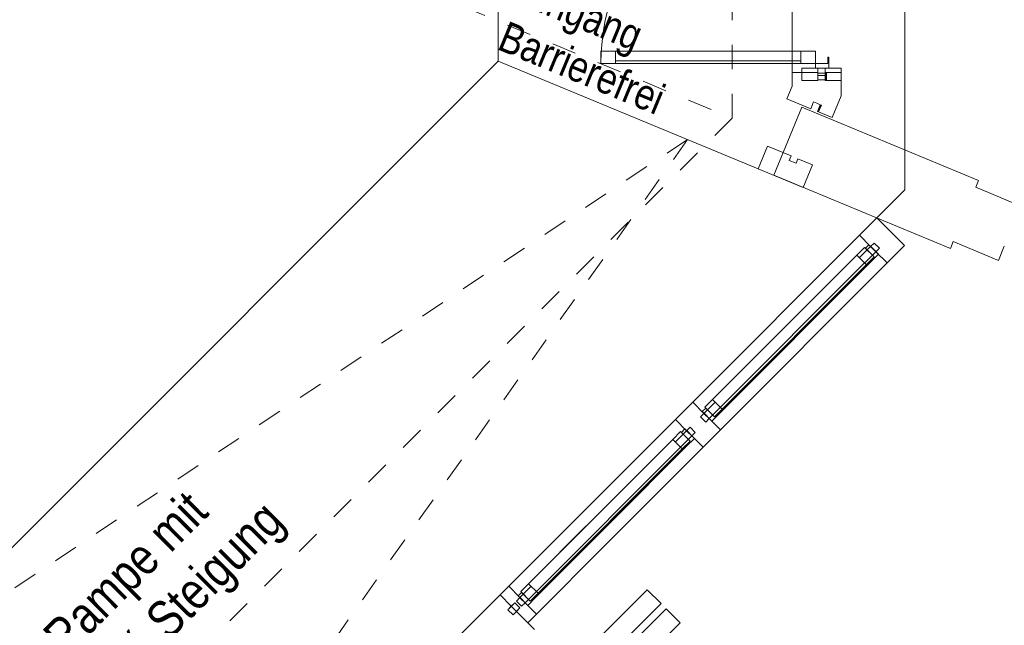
# Model space of a CAD drawing. Header units: metres. Extents: x -79 to 740, y -195 to 69.
# Tile 138 of 200: x 31.71 to 35.73, y 26.17 to 28.64. Entities that reach past the tile are written whole.
import ezdxf

# ---------------------------------------------------------------- set-up
doc = ezdxf.new("R2010")
doc.units = ezdxf.units.M
doc.header["$MEASUREMENT"] = 0
doc.linetypes.add('Strichlinie_ eng', pattern=[0.115, 0.075, -0.04])
doc.linetypes.add('Wipeout_Contour', pattern=[1, 0, -1])
for name, color, linetype in [('00 Linien_Kreise_Splines', 7, 'Continuous'), ('00 Überdachte Pausenhalle', 7, 'Continuous'), ('10 Fassade', 7, 'Continuous'), ('10 Stütze Holz', 7, 'Continuous'), ('10 Wand außen', 7, 'Continuous'), ('30 Dach', 7, 'Continuous'), ('50 Möblierung', 7, 'Continuous'), ('90 Allgemein Dokumentation', 7, 'Continuous'), ('Abbruch_00 Linien_Kreise_Splines', 7, 'Continuous'), ('Neubau_00 Überdachte Pausenhalle', 7, 'Continuous'), ('Neubau_40 Rampe', 7, 'Continuous')]:
    doc.layers.add(name, color=color, linetype=linetype)
doc.styles.add('ERSTELLTER_STIL_2', font='ARIALN.TTF')
doc.linetypes.add('Abbruch 1', pattern='A,0,[1,995_ARC_240 MEN_GR_EG_2607011.Shx,S=0.001984,R=0,X=0,Y=0],-0.25,0', length=0.25)

# ---------------------------------------------------------------- blocks, each defined once
blk = doc.blocks.new('Mobiltrennwand 27[53]_1', base_point=(33.8546, 25.9008))
at = {"layer": '50 Möblierung', "color": 8, "linetype": 'Continuous', "lineweight": 18, "flags": 128}
for points in [[(33.494, 25.427), (34.3284, 26.2614), (34.2718, 26.318), (33.4374, 25.4836)], [(33.5718, 25.3492), (34.4062, 26.1836), (34.3496, 26.2402), (33.5152, 25.4058)]]:
    blk.add_lwpolyline(points, close=True, dxfattribs=at)

msp = doc.modelspace()

# ---------------------------------------------------------------- hatches: boundary and pattern name
at = {"layer": '10 Fassade', "linetype": 'Continuous', "lineweight": 0, "true_color": 0x000000}
for points in [[(35.0036, 28.3984), (35.0036, 28.4284), (34.9986, 28.4284), (34.9986, 28.3984)], [(35.0036, 28.3984), (35.0036, 28.4284), (34.9986, 28.4284), (34.9986, 28.3984)], [(34.9829, 28.2945), (34.9783, 28.2964), (34.9668, 28.2687), (34.9715, 28.2668)], [(34.9829, 28.2945), (34.9783, 28.2964), (34.9668, 28.2687), (34.9715, 28.2668)]]:
    msp.add_hatch(color=18, dxfattribs=at).paths.add_polyline_path(points)

# ---------------------------------------------------------------- linework, layer by layer
at = {"layer": '00 Linien_Kreise_Splines', "color": 7, "linetype": 'Continuous', "lineweight": 9}
msp.add_line((33.6636, 28.4748), (33.6636, 32.399), dxfattribs=at)
at = {"layer": '10 Fassade', "color": 7, "linetype": 'Continuous', "lineweight": 13}
for p, q in [((34.9686, 28.4284), (34.8636, 28.4284)), ((34.9686, 28.4284), (34.8636, 28.4284)), ((34.9686, 28.4452), (34.9686, 28.4284)), ((34.9686, 28.4452), (34.9686, 28.4284)), ((34.9686, 28.4284), (34.9686, 28.4252)), ((34.9686, 28.4284), (34.9686, 28.4252)), ((34.9686, 28.4252), (34.9686, 28.4152)), ((34.9986, 28.4252), (34.9686, 28.4252)), ((34.9686, 28.4252), (34.9686, 28.4152)), ((34.9986, 28.4252), (34.9686, 28.4252)), ((34.9986, 28.4452), (34.9986, 28.4284)), ((35.0636, 28.4452), (34.9986, 28.4452)), ((34.9986, 28.4452), (34.9986, 28.4284)), ((35.0636, 28.4452), (34.9986, 28.4452)), ((34.9986, 28.4284), (34.9986, 28.4252)), ((34.9986, 28.4284), (34.9986, 28.4252)), ((34.9986, 28.4252), (34.9986, 28.4152)), ((34.9986, 28.4252), (34.9986, 28.4152)), ((35.0036, 28.4284), (35.0036, 28.3984)), ((35.0036, 28.4284), (35.0036, 28.3984)), ((35.0636, 28.4452), (35.0636, 28.4284)), ((35.0636, 28.4452), (35.0636, 28.4284)), ((35.0636, 28.4284), (35.0636, 28.3952)), ((35.0636, 28.4284), (35.0636, 28.3952)), ((34.9686, 28.3952), (34.9036, 28.3952)), ((34.9686, 28.3952), (34.9036, 28.3952)), ((34.9686, 28.4152), (34.9686, 28.3984)), ((34.9986, 28.4152), (34.9686, 28.4152)), ((34.9686, 28.4152), (34.9686, 28.3984)), ((34.9986, 28.4152), (34.9686, 28.4152)), ((34.9686, 28.3984), (34.9686, 28.3952)), ((34.9686, 28.3984), (34.9686, 28.3952)), ((34.9986, 28.4152), (34.9986, 28.3984)), ((34.9986, 28.4152), (34.9986, 28.3984)), ((35.0036, 28.3984), (34.9986, 28.3984)), ((34.9986, 28.3984), (34.9986, 28.3952)), ((35.0036, 28.3984), (34.9986, 28.3984)), ((34.9986, 28.3984), (34.9986, 28.3952)), ((35.0636, 28.3952), (34.9986, 28.3952)), ((35.0636, 28.3952), (34.9986, 28.3952)), ((34.8421, 28.3204), (34.9391, 28.2802)), ((34.8421, 28.3204), (34.9391, 28.2802)), ((34.9506, 28.3079), (34.9391, 28.2802)), ((34.9506, 28.3079), (34.9391, 28.2802)), ((34.9783, 28.2964), (34.9668, 28.2687)), ((34.9783, 28.2964), (34.9668, 28.2687)), ((34.9829, 28.2945), (34.9715, 28.2668)), ((34.9829, 28.2945), (34.9715, 28.2668)), ((34.9783, 28.2964), (34.9829, 28.2945)), ((34.9783, 28.2964), (34.9829, 28.2945)), ((34.7624, 28.1279), (34.7241, 28.0355)), ((34.7624, 28.1279), (34.7241, 28.0355)), ((34.7624, 28.1279), (34.8594, 28.0877)), ((34.7624, 28.1279), (34.8594, 28.0877)), ((34.8594, 28.0877), (34.8517, 28.0692)), ((34.8594, 28.0877), (34.8517, 28.0692)), ((34.8517, 28.0692), (34.8795, 28.0577)), ((34.8517, 28.0692), (34.8795, 28.0577)), ((34.8871, 28.0762), (34.8795, 28.0577)), ((34.8871, 28.0762), (34.8795, 28.0577)), ((34.8871, 28.0762), (34.9472, 28.0514)), ((34.8871, 28.0762), (34.9472, 28.0514)), ((34.7241, 28.0355), (34.9089, 27.959)), ((34.7241, 28.0355), (34.9089, 27.959)), ((34.9472, 28.0514), (34.9089, 27.959)), ((34.9472, 28.0514), (34.9089, 27.959)), ((33.6708, 26.2968), (33.4587, 26.0847)), ((33.6708, 26.2968), (33.4587, 26.0847)), ((33.784, 26.1837), (33.8123, 26.1554)), ((33.784, 26.1837), (33.8123, 26.1554))]:
    msp.add_line(p, q, dxfattribs=at)
at = {"layer": '10 Fassade', "color": 7, "linetype": 'Continuous', "lineweight": 13, "flags": 128}
msp.add_lwpolyline([(35.0136, 28.4452), (35.0136, 28.4902), (35.0086, 28.4902), (35.0086, 28.4652), (34.9586, 28.4652), (34.9586, 28.4452)], close=True, dxfattribs=at)
msp.add_lwpolyline([(35.0136, 28.4452), (35.0136, 28.4902), (35.0086, 28.4902), (35.0086, 28.4652), (34.9586, 28.4652), (34.9586, 28.4452)], close=True, dxfattribs=at)
for points in [[(34.8636, 28.4284), (34.8636, 28.3722), (34.8421, 28.3204)], [(34.8636, 28.4284), (34.8636, 28.3722), (34.8421, 28.3204)], [(35.0636, 28.4284), (35.0036, 28.4284), (34.9986, 28.4284)], [(35.0636, 28.4284), (35.0036, 28.4284), (34.9986, 28.4284)], [(34.9986, 28.3984), (34.9836, 28.3984), (34.9686, 28.3984)], [(34.9986, 28.3984), (34.9836, 28.3984), (34.9686, 28.3984)], [(35.0636, 28.3952), (35.0636, 28.3324), (35.0269, 28.2438)], [(35.0636, 28.3952), (35.0636, 28.3324), (35.0269, 28.2438)], [(34.9506, 28.3079), (34.9645, 28.3022), (34.9783, 28.2964)], [(34.9506, 28.3079), (34.9645, 28.3022), (34.9783, 28.2964)], [(34.9668, 28.2687), (34.9715, 28.2668), (35.0269, 28.2438)], [(34.9668, 28.2687), (34.9715, 28.2668), (35.0269, 28.2438)]]:
    msp.add_lwpolyline(points, dxfattribs=at)
at = {"layer": '10 Stütze Holz', "color": 7, "linetype": 'Continuous', "lineweight": 13, "flags": 128}
for points in [[(35.7736, 27.8254), (35.7975, 27.8831), (35.6127, 27.9597)], [(35.5209, 27.7379), (35.7057, 27.6614), (35.7296, 27.7191)]]:
    msp.add_lwpolyline(points, dxfattribs=at)
at = {"layer": '10 Wand außen', "color": 7, "linetype": 'Continuous', "lineweight": 9, "flags": 128}
for points in [[(34.9036, 28.2859), (34.7888, 28.0087)], [(35.6242, 27.9874), (34.9036, 28.2859)], [(35.6127, 27.9597), (35.6242, 27.9874)], [(35.5094, 27.7102), (35.5209, 27.7379)]]:
    msp.add_lwpolyline(points, dxfattribs=at)
at = {"layer": '90 Allgemein Dokumentation', "color": 7, "linetype": 'Continuous', "lineweight": 9}
msp.add_line((33.6636, 28.4748), (31.1659, 25.9771), dxfattribs=at)
at = {"layer": 'Abbruch_00 Linien_Kreise_Splines', "color": 40, "linetype": 'Abbruch 1', "lineweight": 9, "true_color": 0xe6c200}
for p, q in [((35.3236, 27.9495), (35.3236, 32.9243)), ((34.7888, 28.0087), (34.9036, 28.2859)), ((35.2088, 27.8347), (35.3236, 27.9495))]:
    msp.add_line(p, q, dxfattribs=at)

# ---------------------------------------------------------------- texts
at = {"layer": 'Neubau_40 Rampe', "color": 7, "linetype": 'Continuous', "lineweight": 9, "insert": (31.7943, 26.1453), "char_height": 0.15, "attachment_point": 1, "rotation": 45, "line_spacing_factor": 0.986675, "style": 'ERSTELLTER_STIL_2'}
msp.add_mtext('\\A1;{\\pql;\\fArial Narrow|b0|i0|c0|p0;\\W1.000000;Rampe mit \\P\\pql;\\fArial Narrow|b0|i0|c0|p0;\\W1.000000;6 % Steigung}', dxfattribs=at)

# ---------------------------------------------------------------- wipeouts: each hides what was drawn before it
at = {"color": 254, "linetype": 'Wipeout_Contour', "lineweight": 0, "ltscale": 179.041013}
msp.add_wipeout([(34.8986, 28.5152), (34.1427, 28.5152), (34.1427, 28.4652), (34.8986, 28.4652)], dxfattribs=at).dxf.layer = '10 Fassade'
at = {"color": 254, "linetype": 'Wipeout_Contour', "lineweight": 0, "ltscale": 177.253802}
msp.add_wipeout([(34.5034, 27.0375), (35.184, 27.7181), (35.1381, 27.764), (34.4575, 27.0834)], dxfattribs=at).dxf.layer = '10 Fassade'
at = {"color": 254, "linetype": 'Wipeout_Contour', "lineweight": 0, "ltscale": 173.826252}
msp.add_wipeout([(34.0346, 26.5687), (34.4327, 26.9668), (34.3868, 27.0127), (33.9887, 26.6146)], dxfattribs=at).dxf.layer = '10 Fassade'

# ---------------------------------------------------------------- next in the draw order: linework, layer by layer
at = {"layer": '10 Fassade', "color": 7, "linetype": 'Continuous', "lineweight": 13}
for p, q in [((34.8986, 28.5152), (34.1427, 28.5152)), ((34.8986, 28.4752), (34.1427, 28.4752)), ((34.8986, 28.4652), (34.1427, 28.4652)), ((34.9036, 28.4452), (34.9036, 28.3952)), ((34.9686, 28.4452), (34.9036, 28.4452))]:
    msp.add_line(p, q, dxfattribs=at)
at = {"layer": '10 Fassade', "color": 7, "linetype": 'Continuous', "lineweight": 9}
for p, q in [((35.2088, 27.8347), (35.1381, 27.764)), ((34.4575, 27.0834), (34.3868, 27.0127))]:
    msp.add_line(p, q, dxfattribs=at)
at = {"layer": '10 Fassade', "color": 7, "linetype": 'Continuous', "lineweight": 13, "flags": 128}
for points in [[(34.1427, 28.5152), (34.0827, 28.5152), (34.0827, 28.4652), (34.1427, 28.4652)], [(34.8986, 28.5152), (34.1427, 28.5152), (34.1427, 28.4652), (34.8986, 28.4652)], [(34.9586, 28.5152), (34.8986, 28.5152), (34.8986, 28.4652), (34.9586, 28.4652)]]:
    msp.add_lwpolyline(points, close=True, dxfattribs=at)
at = {"layer": '10 Fassade', "color": 7, "linetype": 'Continuous', "lineweight": 9}
msp.add_arc((34.9586, 28.4652), 0.8758, 90, 180, dxfattribs=at)

# ---------------------------------------------------------------- next in the draw order: wipeouts: each hides what was drawn before it
at = {"color": 254, "linetype": 'Wipeout_Contour', "lineweight": 0, "ltscale": 177.278745}
msp.add_wipeout([(34.5034, 27.0375), (34.5247, 27.0163), (35.2052, 27.6969), (35.184, 27.7181)], dxfattribs=at).dxf.layer = '10 Fassade'
at = {"color": 254, "linetype": 'Wipeout_Contour', "lineweight": 0, "ltscale": 173.852405}
msp.add_wipeout([(34.0346, 26.5687), (34.0559, 26.5475), (34.4539, 26.9456), (34.4327, 26.9668)], dxfattribs=at).dxf.layer = '10 Fassade'

# ---------------------------------------------------------------- next in the draw order: wipeouts: each hides what was drawn before it
at = {"color": 254, "linetype": 'Wipeout_Contour', "lineweight": 0, "ltscale": 179.041013}
msp.add_wipeout([(34.8986, 28.5152), (34.1427, 28.5152), (34.1427, 28.4652), (34.8986, 28.4652)], dxfattribs=at).dxf.layer = '10 Fassade'
at = {"color": 254, "linetype": 'Wipeout_Contour', "lineweight": 0, "ltscale": 177.299193}
msp.add_wipeout([(35.2052, 27.6969), (34.5247, 27.0163), (34.5706, 26.9703), (35.2512, 27.6509)], dxfattribs=at).dxf.layer = '10 Fassade'
at = {"color": 254, "linetype": 'Wipeout_Contour', "lineweight": 0, "ltscale": 173.872535}
msp.add_wipeout([(34.4539, 26.9456), (34.0559, 26.5475), (34.1018, 26.5015), (34.4999, 26.8996)], dxfattribs=at).dxf.layer = '10 Fassade'
at = {"color": 254, "linetype": 'Wipeout_Contour', "lineweight": 0, "ltscale": 171.914264}
msp.add_wipeout([(33.7521, 26.2862), (34.0346, 26.5687), (33.9887, 26.6146), (33.7062, 26.3321)], dxfattribs=at).dxf.layer = '10 Fassade'

# ---------------------------------------------------------------- next in the draw order: linework, layer by layer
at = {"layer": '00 Linien_Kreise_Splines', "color": 7, "linetype": 'Continuous', "lineweight": 9}
for p, q in [((34.8631, 32.4505), (34.8631, 28.4287)), ((34.7241, 28.0355), (33.6636, 28.4748))]:
    msp.add_line(p, q, dxfattribs=at)
at = {"layer": '10 Fassade', "color": 7, "linetype": 'Continuous', "lineweight": 13}
for p, q in [((34.8986, 28.5152), (34.1427, 28.5152)), ((34.8986, 28.4752), (34.1427, 28.4752)), ((34.8986, 28.4652), (34.1427, 28.4652)), ((34.9036, 28.4452), (34.9036, 28.3952)), ((34.9686, 28.4452), (34.9036, 28.4452)), ((33.7062, 26.3321), (33.6708, 26.2968))]:
    msp.add_line(p, q, dxfattribs=at)
at = {"layer": '10 Fassade', "color": 7, "linetype": 'Continuous', "lineweight": 9}
for p, q in [((35.3219, 27.7216), (35.2512, 27.6509)), ((34.5706, 26.9703), (34.4999, 26.8996))]:
    msp.add_line(p, q, dxfattribs=at)
at = {"layer": '10 Fassade', "color": 7, "linetype": 'Continuous', "lineweight": 13, "flags": 128}
for points in [[(34.1427, 28.5152), (34.0827, 28.5152), (34.0827, 28.4652), (34.1427, 28.4652)], [(34.8986, 28.5152), (34.1427, 28.5152), (34.1427, 28.4652), (34.8986, 28.4652)], [(34.9586, 28.5152), (34.8986, 28.5152), (34.8986, 28.4652), (34.9586, 28.4652)]]:
    msp.add_lwpolyline(points, close=True, dxfattribs=at)
at = {"layer": '10 Fassade', "color": 7, "linetype": 'Continuous', "lineweight": 9, "flags": 128}
for points in [[(34.4575, 27.0834), (35.1381, 27.764)], [(34.5706, 26.9703), (35.2512, 27.6509)]]:
    msp.add_lwpolyline(points, dxfattribs=at)
at = {"layer": '10 Fassade', "color": 7, "linetype": 'Continuous', "lineweight": 9}
msp.add_arc((34.9586, 28.4652), 0.8758, 90, 180, dxfattribs=at)
at = {"layer": '30 Dach', "color": 7, "linetype": 'Strichlinie_ eng', "lineweight": 9}
msp.add_line((34.6189, 28.2414), (34.6189, 32.6324), dxfattribs=at)
msp.add_lwpolyline([(31.6686, 29.4635), (34.6189, 28.2415)], dxfattribs=at)

# ---------------------------------------------------------------- next in the draw order: texts
at = {"layer": 'Neubau_00 Überdachte Pausenhalle', "color": 7, "linetype": 'Continuous', "lineweight": 9, "insert": (33.7803, 28.8298), "char_height": 0.125, "attachment_point": 1, "rotation": 337.5, "line_spacing_factor": 0.984149, "style": 'ERSTELLTER_STIL_2'}
msp.add_mtext('\\A1;{\\pql;\\fArial Narrow|b0|i0|c0|p0;\\W1.000000;Eingang \\P\\pql;\\fArial Narrow|b0|i0|c0|p0;\\W1.000000;Barrierefrei}', dxfattribs=at)

# ---------------------------------------------------------------- next in the draw order: wipeouts: each hides what was drawn before it
at = {"color": 254, "linetype": 'Wipeout_Contour', "lineweight": 0, "ltscale": 179.212535}
msp.add_wipeout([(35.1982, 27.7322), (35.184, 27.7181), (35.201, 27.7011), (35.2151, 27.7152)], dxfattribs=at).dxf.layer = '10 Fassade'
at = {"color": 254, "linetype": 'Wipeout_Contour', "lineweight": 0, "ltscale": 175.310764}
msp.add_wipeout([(34.4893, 27.0233), (34.5063, 27.0064), (34.5204, 27.0205), (34.5034, 27.0375)], dxfattribs=at).dxf.layer = '10 Fassade'
at = {"color": 254, "linetype": 'Wipeout_Contour', "lineweight": 0, "ltscale": 174.993118}
msp.add_wipeout([(34.4469, 26.9809), (34.4327, 26.9668), (34.4497, 26.9498), (34.4638, 26.9639)], dxfattribs=at).dxf.layer = '10 Fassade'
at = {"color": 254, "linetype": 'Wipeout_Contour', "lineweight": 0, "ltscale": 171.941284}
msp.add_wipeout([(33.7521, 26.2862), (33.7734, 26.265), (34.0559, 26.5475), (34.0346, 26.5687)], dxfattribs=at).dxf.layer = '10 Fassade'

# ---------------------------------------------------------------- next in the draw order: wipeouts: each hides what was drawn before it
at = {"color": 254, "linetype": 'Wipeout_Contour', "lineweight": 0, "ltscale": 179.228217}
msp.add_wipeout([(35.201, 27.7011), (35.2052, 27.6969), (35.2194, 27.711), (35.2151, 27.7152)], dxfattribs=at).dxf.layer = '10 Fassade'
at = {"color": 254, "linetype": 'Wipeout_Contour', "lineweight": 0, "ltscale": 175.326785}
msp.add_wipeout([(34.5063, 27.0064), (34.5105, 27.0021), (34.5247, 27.0163), (34.5204, 27.0205)], dxfattribs=at).dxf.layer = '10 Fassade'
at = {"color": 254, "linetype": 'Wipeout_Contour', "lineweight": 0, "ltscale": 175.009166}
msp.add_wipeout([(34.4497, 26.9498), (34.4539, 26.9456), (34.4681, 26.9597), (34.4638, 26.9639)], dxfattribs=at).dxf.layer = '10 Fassade'
at = {"color": 254, "linetype": 'Wipeout_Contour', "lineweight": 0, "ltscale": 171.961061}
msp.add_wipeout([(34.0559, 26.5475), (33.7734, 26.265), (33.8193, 26.219), (34.1018, 26.5015)], dxfattribs=at).dxf.layer = '10 Fassade'

# ---------------------------------------------------------------- next in the draw order: linework, layer by layer
at = {"layer": '10 Fassade', "color": 7, "linetype": 'Continuous', "lineweight": 9}
for p, q in [((35.2088, 27.8347), (35.3219, 27.7216)), ((35.1381, 27.764), (35.184, 27.7181)), ((35.1982, 27.7322), (35.184, 27.7181)), ((35.1982, 27.7322), (35.2194, 27.711)), ((35.2194, 27.711), (35.2052, 27.6969)), ((35.2052, 27.6969), (35.2512, 27.6509)), ((34.4575, 27.0834), (34.5034, 27.0375)), ((34.3868, 27.0127), (34.4327, 26.9668)), ((34.5034, 27.0375), (34.4893, 27.0233)), ((34.4893, 27.0233), (34.5105, 27.0021)), ((34.5247, 27.0163), (34.5105, 27.0021)), ((34.5247, 27.0163), (34.5706, 26.9703)), ((34.4469, 26.9809), (34.4327, 26.9668)), ((34.4469, 26.9809), (34.4681, 26.9597)), ((34.4681, 26.9597), (34.4539, 26.9456)), ((34.4539, 26.9456), (34.4999, 26.8996))]:
    msp.add_line(p, q, dxfattribs=at)
at = {"layer": '10 Fassade', "color": 7, "linetype": 'Continuous', "lineweight": 13}
msp.add_line((33.8193, 26.219), (33.784, 26.1837), dxfattribs=at)
at = {"layer": '10 Fassade', "color": 7, "linetype": 'Continuous', "lineweight": 9, "flags": 128}
for points in [[(35.184, 27.7181), (34.5034, 27.0375)], [(35.2052, 27.6969), (34.5247, 27.0163)], [(35.184, 27.7181), (35.2052, 27.6969)], [(33.7062, 26.3321), (33.9887, 26.6146), (34.3868, 27.0127)], [(34.5247, 27.0163), (34.5034, 27.0375)], [(34.4327, 26.9668), (34.4539, 26.9456)], [(33.8193, 26.219), (34.1018, 26.5015), (34.4999, 26.8996)]]:
    msp.add_lwpolyline(points, dxfattribs=at)

# ---------------------------------------------------------------- next in the draw order: wipeouts: each hides what was drawn before it
at = {"color": 254, "linetype": 'Wipeout_Contour', "lineweight": 0, "ltscale": 171.092745}
msp.add_wipeout([(33.738, 26.272), (33.755, 26.2551), (33.7691, 26.2692), (33.7521, 26.2862)], dxfattribs=at).dxf.layer = '10 Fassade'

# ---------------------------------------------------------------- next in the draw order: wipeouts: each hides what was drawn before it
at = {"color": 254, "linetype": 'Wipeout_Contour', "lineweight": 0, "ltscale": 177.275493}
msp.add_wipeout([(35.1664, 27.6438), (35.1275, 27.6827), (34.5388, 27.0941), (34.5777, 27.0552)], dxfattribs=at).dxf.layer = '10 Fassade'
at = {"color": 254, "linetype": 'Wipeout_Contour', "lineweight": 0, "ltscale": 171.109149}
msp.add_wipeout([(33.755, 26.2551), (33.7592, 26.2508), (33.7734, 26.265), (33.7691, 26.2692)], dxfattribs=at).dxf.layer = '10 Fassade'

# ---------------------------------------------------------------- next in the draw order: linework, layer by layer
at = {"layer": '10 Fassade', "color": 7, "linetype": 'Continuous', "lineweight": 13}
for p, q in [((33.7062, 26.3321), (33.7521, 26.2862)), ((33.7734, 26.265), (33.8193, 26.219))]:
    msp.add_line(p, q, dxfattribs=at)
at = {"layer": '10 Fassade', "color": 7, "linetype": 'Continuous', "lineweight": 9, "flags": 128}
for points in [[(34.4327, 26.9668), (34.0346, 26.5687), (33.7521, 26.2862)], [(34.4539, 26.9456), (34.0559, 26.5475), (33.7734, 26.265)]]:
    msp.add_lwpolyline(points, dxfattribs=at)

# ---------------------------------------------------------------- next in the draw order: wipeouts: each hides what was drawn before it
at = {"color": 254, "linetype": 'Wipeout_Contour', "lineweight": 0, "ltscale": 177.293699}
msp.add_wipeout([(34.5671, 27.0375), (35.184, 27.6544), (35.1805, 27.658), (34.5636, 27.041)], dxfattribs=at).dxf.layer = '10 Fassade'
at = {"color": 254, "linetype": 'Wipeout_Contour', "lineweight": 0, "ltscale": 170.937992}
msp.add_wipeout([(33.7027, 26.2367), (33.7239, 26.2155), (33.7521, 26.2438), (33.7309, 26.265)], dxfattribs=at).dxf.layer = '10 Fassade'

# ---------------------------------------------------------------- next in the draw order: linework, layer by layer
at = {"layer": '10 Fassade', "color": 7, "linetype": 'Continuous', "lineweight": 13}
for p, q in [((35.1275, 27.6827), (34.5388, 27.0941)), ((35.1593, 27.6509), (34.5706, 27.0622)), ((34.5777, 27.0552), (35.1664, 27.6438)), ((33.6708, 26.2968), (33.7168, 26.2508)), ((33.7168, 26.2508), (33.7027, 26.2367)), ((33.7309, 26.265), (33.7168, 26.2508)), ((33.7309, 26.265), (33.7521, 26.2438)), ((33.7521, 26.2862), (33.738, 26.272)), ((33.738, 26.272), (33.7592, 26.2508)), ((33.7734, 26.265), (33.7592, 26.2508)), ((33.7027, 26.2367), (33.7239, 26.2155)), ((33.738, 26.2296), (33.7239, 26.2155)), ((33.7521, 26.2438), (33.738, 26.2296)), ((33.738, 26.2296), (33.784, 26.1837))]:
    msp.add_line(p, q, dxfattribs=at)
at = {"layer": '10 Fassade', "color": 7, "linetype": 'Continuous', "lineweight": 13, "flags": 128}
for points in [[(35.1593, 27.7145), (35.1275, 27.6827), (35.1664, 27.6438), (35.1982, 27.6756)], [(35.177, 27.7251), (35.1628, 27.711), (35.1982, 27.6756), (35.1805, 27.658), (35.184, 27.6544), (35.2159, 27.6863)], [(34.5671, 27.0375), (35.184, 27.6544), (35.1805, 27.658), (34.5636, 27.041)], [(34.5459, 27.0233), (34.5777, 27.0552), (34.5388, 27.0941), (34.507, 27.0622)], [(34.5353, 27.0057), (34.5671, 27.0375), (34.5636, 27.041), (34.5459, 27.0233), (34.5105, 27.0587), (34.4964, 27.0446)]]:
    msp.add_lwpolyline(points, close=True, dxfattribs=at)
at = {"layer": '10 Fassade', "color": 7, "linetype": 'Continuous', "lineweight": 9, "flags": 128}
msp.add_lwpolyline([(33.7521, 26.2438), (33.7309, 26.265), (33.7027, 26.2367), (33.7239, 26.2155)], close=True, dxfattribs=at)
for points in [[(33.738, 26.2296), (33.7168, 26.2508)], [(33.7734, 26.265), (33.7521, 26.2862)]]:
    msp.add_lwpolyline(points, dxfattribs=at)

# ---------------------------------------------------------------- next in the draw order: wipeouts: each hides what was drawn before it
at = {"color": 254, "linetype": 'Wipeout_Contour', "lineweight": 0, "ltscale": 177.253802}
msp.add_wipeout([(34.5034, 27.0375), (35.184, 27.7181), (35.1381, 27.764), (34.4575, 27.0834)], dxfattribs=at).dxf.layer = '10 Fassade'
at = {"color": 254, "linetype": 'Wipeout_Contour', "lineweight": 0, "ltscale": 173.057096}
msp.add_wipeout([(34.4151, 26.8925), (34.3762, 26.9314), (33.7875, 26.3428), (33.8264, 26.3039)], dxfattribs=at).dxf.layer = '10 Fassade'

# ---------------------------------------------------------------- next in the draw order: linework, layer by layer
at = {"layer": '10 Fassade', "color": 7, "linetype": 'Continuous', "lineweight": 13}
msp.add_line((35.2088, 27.8347), (35.1381, 27.764), dxfattribs=at)

# ---------------------------------------------------------------- next in the draw order: wipeouts: each hides what was drawn before it
at = {"color": 254, "linetype": 'Wipeout_Contour', "lineweight": 0, "ltscale": 177.278745}
msp.add_wipeout([(34.5034, 27.0375), (34.5247, 27.0163), (35.2052, 27.6969), (35.184, 27.7181)], dxfattribs=at).dxf.layer = '10 Fassade'
at = {"color": 254, "linetype": 'Wipeout_Contour', "lineweight": 0, "ltscale": 173.075742}
msp.add_wipeout([(33.8158, 26.2862), (34.4327, 26.9031), (34.4292, 26.9067), (33.8123, 26.2897)], dxfattribs=at).dxf.layer = '10 Fassade'

# ---------------------------------------------------------------- next in the draw order: linework, layer by layer
at = {"layer": '10 Fassade', "color": 7, "linetype": 'Continuous', "lineweight": 13}
for p, q in [((34.3762, 26.9314), (33.7875, 26.3428)), ((34.408, 26.8996), (33.8193, 26.3109)), ((33.8264, 26.3039), (34.4151, 26.8925))]:
    msp.add_line(p, q, dxfattribs=at)
at = {"layer": '10 Fassade', "color": 7, "linetype": 'Continuous', "lineweight": 13, "flags": 128}
for points in [[(34.4257, 26.9738), (34.4115, 26.9597), (34.4469, 26.9243), (34.4292, 26.9067), (34.4327, 26.9031), (34.4646, 26.935)], [(34.408, 26.9632), (34.3762, 26.9314), (34.4151, 26.8925), (34.4469, 26.9243)], [(33.8158, 26.2862), (34.4327, 26.9031), (34.4292, 26.9067), (33.8123, 26.2897)], [(33.7946, 26.272), (33.8264, 26.3039), (33.7875, 26.3428), (33.7557, 26.3109)], [(33.784, 26.2544), (33.8158, 26.2862), (33.8123, 26.2897), (33.7946, 26.272), (33.7592, 26.3074), (33.7451, 26.2933)]]:
    msp.add_lwpolyline(points, close=True, dxfattribs=at)

# ---------------------------------------------------------------- next in the draw order: wipeouts: each hides what was drawn before it
at = {"color": 254, "linetype": 'Wipeout_Contour', "lineweight": 0, "ltscale": 177.299193}
msp.add_wipeout([(35.2052, 27.6969), (34.5247, 27.0163), (34.5706, 26.9703), (35.2512, 27.6509)], dxfattribs=at).dxf.layer = '10 Fassade'

# ---------------------------------------------------------------- next in the draw order: linework, layer by layer
at = {"layer": '10 Fassade', "color": 7, "linetype": 'Continuous', "lineweight": 13}
msp.add_line((35.3219, 27.7216), (35.2512, 27.6509), dxfattribs=at)
at = {"layer": '10 Fassade', "color": 7, "linetype": 'Continuous', "lineweight": 13, "flags": 128}
for points in [[(34.4575, 27.0834), (35.1381, 27.764)], [(34.5706, 26.9703), (35.2512, 27.6509)]]:
    msp.add_lwpolyline(points, dxfattribs=at)

# ---------------------------------------------------------------- next in the draw order: wipeouts: each hides what was drawn before it
at = {"color": 254, "linetype": 'Wipeout_Contour', "lineweight": 0, "ltscale": 179.212535}
msp.add_wipeout([(35.1982, 27.7322), (35.184, 27.7181), (35.201, 27.7011), (35.2151, 27.7152)], dxfattribs=at).dxf.layer = '10 Fassade'
at = {"color": 254, "linetype": 'Wipeout_Contour', "lineweight": 0, "ltscale": 173.826252}
msp.add_wipeout([(34.0346, 26.5687), (34.4327, 26.9668), (34.3868, 27.0127), (33.9887, 26.6146)], dxfattribs=at).dxf.layer = '10 Fassade'
at = {"color": 254, "linetype": 'Wipeout_Contour', "lineweight": 0, "ltscale": 175.310764}
msp.add_wipeout([(34.4893, 27.0233), (34.5063, 27.0064), (34.5204, 27.0205), (34.5034, 27.0375)], dxfattribs=at).dxf.layer = '10 Fassade'

# ---------------------------------------------------------------- next in the draw order: linework, layer by layer
at = {"layer": '10 Fassade', "color": 7, "linetype": 'Continuous', "lineweight": 13}
msp.add_line((34.4575, 27.0834), (34.3868, 27.0127), dxfattribs=at)

# ---------------------------------------------------------------- next in the draw order: wipeouts: each hides what was drawn before it
at = {"color": 254, "linetype": 'Wipeout_Contour', "lineweight": 0, "ltscale": 179.228217}
msp.add_wipeout([(35.201, 27.7011), (35.2052, 27.6969), (35.2194, 27.711), (35.2151, 27.7152)], dxfattribs=at).dxf.layer = '10 Fassade'
at = {"color": 254, "linetype": 'Wipeout_Contour', "lineweight": 0, "ltscale": 175.326785}
msp.add_wipeout([(34.5063, 27.0064), (34.5105, 27.0021), (34.5247, 27.0163), (34.5204, 27.0205)], dxfattribs=at).dxf.layer = '10 Fassade'
at = {"color": 254, "linetype": 'Wipeout_Contour', "lineweight": 0, "ltscale": 173.852405}
msp.add_wipeout([(34.0346, 26.5687), (34.0559, 26.5475), (34.4539, 26.9456), (34.4327, 26.9668)], dxfattribs=at).dxf.layer = '10 Fassade'

# ---------------------------------------------------------------- next in the draw order: linework, layer by layer
at = {"layer": '10 Fassade', "color": 7, "linetype": 'Continuous', "lineweight": 13}
for p, q in [((35.2088, 27.8347), (35.3219, 27.7216)), ((35.1381, 27.764), (35.184, 27.7181)), ((35.1982, 27.7322), (35.184, 27.7181)), ((35.1982, 27.7322), (35.2194, 27.711)), ((35.2194, 27.711), (35.2052, 27.6969)), ((35.2052, 27.6969), (35.2512, 27.6509)), ((34.4575, 27.0834), (34.5034, 27.0375)), ((34.5034, 27.0375), (34.4893, 27.0233)), ((34.4893, 27.0233), (34.5105, 27.0021)), ((34.5247, 27.0163), (34.5105, 27.0021)), ((34.5247, 27.0163), (34.5706, 26.9703))]:
    msp.add_line(p, q, dxfattribs=at)
at = {"layer": '10 Fassade', "color": 7, "linetype": 'Continuous', "lineweight": 13, "flags": 128}
for points in [[(35.184, 27.7181), (34.5034, 27.0375)], [(35.2052, 27.6969), (34.5247, 27.0163)], [(35.184, 27.7181), (35.2052, 27.6969)], [(34.5247, 27.0163), (34.5034, 27.0375)]]:
    msp.add_lwpolyline(points, dxfattribs=at)
at = {"layer": '10 Wand außen', "color": 7, "linetype": 'Continuous', "lineweight": 9, "flags": 128}
msp.add_lwpolyline([(34.7888, 28.0087), (35.5094, 27.7102)], dxfattribs=at)

# ---------------------------------------------------------------- next in the draw order: wipeouts: each hides what was drawn before it
at = {"color": 254, "linetype": 'Wipeout_Contour', "lineweight": 0, "ltscale": 173.872535}
msp.add_wipeout([(34.4539, 26.9456), (34.0559, 26.5475), (34.1018, 26.5015), (34.4999, 26.8996)], dxfattribs=at).dxf.layer = '10 Fassade'
at = {"color": 254, "linetype": 'Wipeout_Contour', "lineweight": 0, "ltscale": 171.914264}
msp.add_wipeout([(33.7521, 26.2862), (34.0346, 26.5687), (33.9887, 26.6146), (33.7062, 26.3321)], dxfattribs=at).dxf.layer = '10 Fassade'

# ---------------------------------------------------------------- next in the draw order: linework, layer by layer
at = {"layer": '10 Fassade', "color": 7, "linetype": 'Continuous', "lineweight": 13}
for p, q in [((34.5706, 26.9703), (34.4999, 26.8996)), ((33.7062, 26.3321), (33.6708, 26.2968))]:
    msp.add_line(p, q, dxfattribs=at)

# ---------------------------------------------------------------- next in the draw order: wipeouts: each hides what was drawn before it
at = {"color": 254, "linetype": 'Wipeout_Contour', "lineweight": 0, "ltscale": 177.275493}
msp.add_wipeout([(35.1664, 27.6438), (35.1275, 27.6827), (34.5388, 27.0941), (34.5777, 27.0552)], dxfattribs=at).dxf.layer = '10 Fassade'
at = {"color": 254, "linetype": 'Wipeout_Contour', "lineweight": 0, "ltscale": 174.993118}
msp.add_wipeout([(34.4469, 26.9809), (34.4327, 26.9668), (34.4497, 26.9498), (34.4638, 26.9639)], dxfattribs=at).dxf.layer = '10 Fassade'
at = {"color": 254, "linetype": 'Wipeout_Contour', "lineweight": 0, "ltscale": 171.941284}
msp.add_wipeout([(33.7521, 26.2862), (33.7734, 26.265), (34.0559, 26.5475), (34.0346, 26.5687)], dxfattribs=at).dxf.layer = '10 Fassade'

# ---------------------------------------------------------------- next in the draw order: wipeouts: each hides what was drawn before it
at = {"color": 254, "linetype": 'Wipeout_Contour', "lineweight": 0, "ltscale": 177.293699}
msp.add_wipeout([(34.5671, 27.0375), (35.184, 27.6544), (35.1805, 27.658), (34.5636, 27.041)], dxfattribs=at).dxf.layer = '10 Fassade'
at = {"color": 254, "linetype": 'Wipeout_Contour', "lineweight": 0, "ltscale": 175.009166}
msp.add_wipeout([(34.4497, 26.9498), (34.4539, 26.9456), (34.4681, 26.9597), (34.4638, 26.9639)], dxfattribs=at).dxf.layer = '10 Fassade'
at = {"color": 254, "linetype": 'Wipeout_Contour', "lineweight": 0, "ltscale": 171.961061}
msp.add_wipeout([(34.0559, 26.5475), (33.7734, 26.265), (33.8193, 26.219), (34.1018, 26.5015)], dxfattribs=at).dxf.layer = '10 Fassade'

# ---------------------------------------------------------------- next in the draw order: linework, layer by layer
at = {"layer": '10 Fassade', "color": 7, "linetype": 'Continuous', "lineweight": 13}
for p, q in [((35.1275, 27.6827), (34.5388, 27.0941)), ((35.1593, 27.6509), (34.5706, 27.0622)), ((34.5777, 27.0552), (35.1664, 27.6438)), ((34.3868, 27.0127), (34.4327, 26.9668)), ((34.4469, 26.9809), (34.4327, 26.9668)), ((34.4469, 26.9809), (34.4681, 26.9597)), ((34.4681, 26.9597), (34.4539, 26.9456)), ((34.4539, 26.9456), (34.4999, 26.8996)), ((33.8193, 26.219), (33.784, 26.1837))]:
    msp.add_line(p, q, dxfattribs=at)
at = {"layer": '10 Fassade', "color": 7, "linetype": 'Continuous', "lineweight": 13, "flags": 128}
for points in [[(35.1593, 27.7145), (35.1275, 27.6827), (35.1664, 27.6438), (35.1982, 27.6756)], [(35.177, 27.7251), (35.1628, 27.711), (35.1982, 27.6756), (35.1805, 27.658), (35.184, 27.6544), (35.2159, 27.6863)], [(34.5671, 27.0375), (35.184, 27.6544), (35.1805, 27.658), (34.5636, 27.041)], [(34.5459, 27.0233), (34.5777, 27.0552), (34.5388, 27.0941), (34.507, 27.0622)], [(34.5353, 27.0057), (34.5671, 27.0375), (34.5636, 27.041), (34.5459, 27.0233), (34.5105, 27.0587), (34.4964, 27.0446)]]:
    msp.add_lwpolyline(points, close=True, dxfattribs=at)
for points in [[(33.7062, 26.3321), (33.9887, 26.6146), (34.3868, 27.0127)], [(34.4327, 26.9668), (34.4539, 26.9456)], [(33.8193, 26.219), (34.1018, 26.5015), (34.4999, 26.8996)]]:
    msp.add_lwpolyline(points, dxfattribs=at)

# ---------------------------------------------------------------- next in the draw order: wipeouts: each hides what was drawn before it
at = {"color": 254, "linetype": 'Wipeout_Contour', "lineweight": 0, "ltscale": 171.092745}
msp.add_wipeout([(33.738, 26.272), (33.755, 26.2551), (33.7691, 26.2692), (33.7521, 26.2862)], dxfattribs=at).dxf.layer = '10 Fassade'

# ---------------------------------------------------------------- next in the draw order: wipeouts: each hides what was drawn before it
at = {"color": 254, "linetype": 'Wipeout_Contour', "lineweight": 0, "ltscale": 171.109149}
msp.add_wipeout([(33.755, 26.2551), (33.7592, 26.2508), (33.7734, 26.265), (33.7691, 26.2692)], dxfattribs=at).dxf.layer = '10 Fassade'

# ---------------------------------------------------------------- next in the draw order: linework, layer by layer
at = {"layer": '10 Fassade', "color": 7, "linetype": 'Continuous', "lineweight": 13}
for p, q in [((33.7062, 26.3321), (33.7521, 26.2862)), ((33.7734, 26.265), (33.8193, 26.219))]:
    msp.add_line(p, q, dxfattribs=at)
at = {"layer": '10 Fassade', "color": 7, "linetype": 'Continuous', "lineweight": 13, "flags": 128}
for points in [[(34.4327, 26.9668), (34.0346, 26.5687), (33.7521, 26.2862)], [(34.4539, 26.9456), (34.0559, 26.5475), (33.7734, 26.265)]]:
    msp.add_lwpolyline(points, dxfattribs=at)

# ---------------------------------------------------------------- next in the draw order: wipeouts: each hides what was drawn before it
at = {"color": 254, "linetype": 'Wipeout_Contour', "lineweight": 0, "ltscale": 170.937992}
msp.add_wipeout([(33.7027, 26.2367), (33.7239, 26.2155), (33.7521, 26.2438), (33.7309, 26.265)], dxfattribs=at).dxf.layer = '10 Fassade'

# ---------------------------------------------------------------- next in the draw order: linework, layer by layer
at = {"layer": '10 Fassade', "color": 7, "linetype": 'Continuous', "lineweight": 13}
for p, q in [((33.6708, 26.2968), (33.7168, 26.2508)), ((33.7168, 26.2508), (33.7027, 26.2367)), ((33.7309, 26.265), (33.7168, 26.2508)), ((33.7309, 26.265), (33.7521, 26.2438)), ((33.7521, 26.2862), (33.738, 26.272)), ((33.738, 26.272), (33.7592, 26.2508)), ((33.7734, 26.265), (33.7592, 26.2508)), ((33.7027, 26.2367), (33.7239, 26.2155)), ((33.738, 26.2296), (33.7239, 26.2155)), ((33.7521, 26.2438), (33.738, 26.2296)), ((33.738, 26.2296), (33.784, 26.1837))]:
    msp.add_line(p, q, dxfattribs=at)
at = {"layer": '10 Fassade', "color": 7, "linetype": 'Continuous', "lineweight": 13, "flags": 128}
msp.add_lwpolyline([(33.7521, 26.2438), (33.7309, 26.265), (33.7027, 26.2367), (33.7239, 26.2155)], close=True, dxfattribs=at)
for points in [[(33.738, 26.2296), (33.7168, 26.2508)], [(33.7734, 26.265), (33.7521, 26.2862)]]:
    msp.add_lwpolyline(points, dxfattribs=at)

# ---------------------------------------------------------------- next in the draw order: wipeouts: each hides what was drawn before it
at = {"color": 254, "linetype": 'Wipeout_Contour', "lineweight": 0, "ltscale": 173.057096}
msp.add_wipeout([(34.4151, 26.8925), (34.3762, 26.9314), (33.7875, 26.3428), (33.8264, 26.3039)], dxfattribs=at).dxf.layer = '10 Fassade'

# ---------------------------------------------------------------- next in the draw order: wipeouts: each hides what was drawn before it
at = {"color": 254, "linetype": 'Wipeout_Contour', "lineweight": 0, "ltscale": 173.075742}
msp.add_wipeout([(33.8158, 26.2862), (34.4327, 26.9031), (34.4292, 26.9067), (33.8123, 26.2897)], dxfattribs=at).dxf.layer = '10 Fassade'

# ---------------------------------------------------------------- next in the draw order: linework, layer by layer
at = {"layer": '00 Überdachte Pausenhalle', "color": 7, "linetype": 'Strichlinie_ eng', "lineweight": 9}
for points in [[(34.4362, 28.1548), (31.1659, 25.9771)], [(34.4362, 28.1548), (31.8059, 24.4319)]]:
    msp.add_lwpolyline(points, dxfattribs=at)
at = {"layer": '10 Fassade', "color": 7, "linetype": 'Continuous', "lineweight": 13}
for p, q in [((34.3762, 26.9314), (33.7875, 26.3428)), ((34.408, 26.8996), (33.8193, 26.3109)), ((33.8264, 26.3039), (34.4151, 26.8925))]:
    msp.add_line(p, q, dxfattribs=at)
at = {"layer": '10 Fassade', "color": 7, "linetype": 'Continuous', "lineweight": 13, "flags": 128}
for points in [[(34.4257, 26.9738), (34.4115, 26.9597), (34.4469, 26.9243), (34.4292, 26.9067), (34.4327, 26.9031), (34.4646, 26.935)], [(34.408, 26.9632), (34.3762, 26.9314), (34.4151, 26.8925), (34.4469, 26.9243)], [(33.8158, 26.2862), (34.4327, 26.9031), (34.4292, 26.9067), (33.8123, 26.2897)], [(33.7946, 26.272), (33.8264, 26.3039), (33.7875, 26.3428), (33.7557, 26.3109)], [(33.784, 26.2544), (33.8158, 26.2862), (33.8123, 26.2897), (33.7946, 26.272), (33.7592, 26.3074), (33.7451, 26.2933)]]:
    msp.add_lwpolyline(points, close=True, dxfattribs=at)
at = {"layer": '30 Dach', "color": 7, "linetype": 'Strichlinie_ eng', "lineweight": 9}
msp.add_line((34.6189, 28.2414), (31.514, 25.1366), dxfattribs=at)

# ---------------------------------------------------------------- next in the draw order: block references
at = {"layer": '50 Möblierung', "color": 8, "linetype": 'Continuous', "lineweight": 18}
msp.add_blockref('Mobiltrennwand 27[53]_1', (33.8546, 25.9008), dxfattribs=at)

doc.saveas('drawing.dxf')
